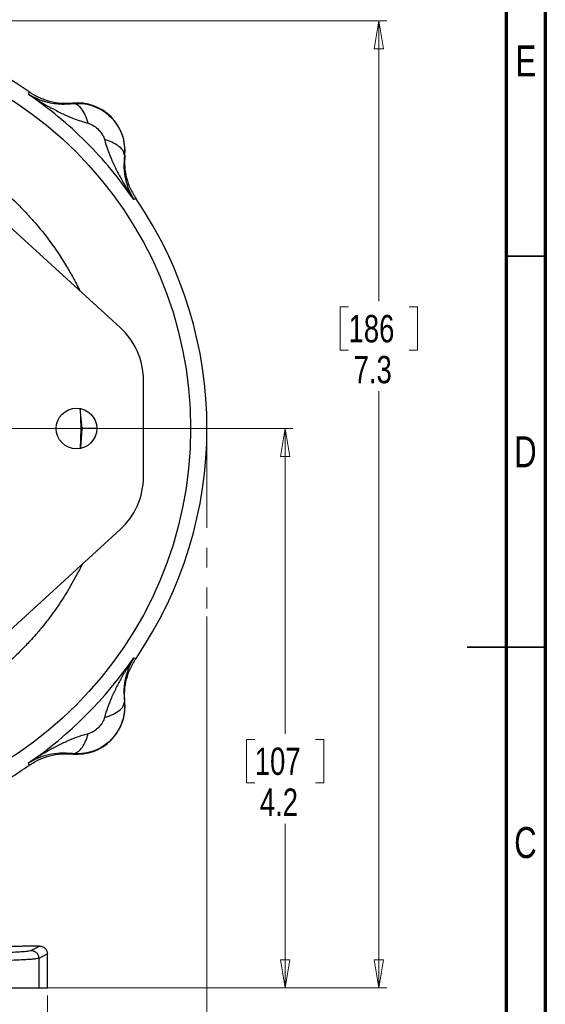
# Model space of a CAD drawing. Header units: inches. Extents: x 0.6 to 16.3, y 0.2 to 11.5.
# Tile 15 of 16: x 13.7 to 16.3, y 4 to 9. Entities that reach past the tile are written whole.
import ezdxf

# ---------------------------------------------------------------- set-up
doc = ezdxf.new("R2010")
doc.units = ezdxf.units.IN
doc.header["$MEASUREMENT"] = 0
doc.linetypes.add('CENTERX2', pattern=[0.8, 0.5, -0.1, 0.1, -0.1])
doc.styles.add('SLDTEXTSTYLE0', font='TXT', dxfattribs={"width": 0.75})
doc.dimstyles.new('SLDDIMSTYLE0', dxfattribs={"dimtxt": 0.137795, "dimasz": 0.14, "dimexe": 0, "dimexo": 0.0625, "dimgap": 0.034449, "dimtad": 0, "dimdec": 1, "dimlfac": 1.5, "dimrnd": 1e-09, "dimzin": 12, "dimdsep": 46, "dimtxsty": 'SLDTEXTSTYLE0', "dimblk1": 'CLOSED', "dimblk2": 'CLOSED', "dimsah": 1, "dimcen": 0.09, "dimadec": 0, "dimazin": 3, "dimtfac": 1, "dimtofl": 0, "dimtmove": 0, "dimatfit": 3, "dimldrblk": 'CLOSED', "dimfxl": 0, "dimfrac": 2, "dimtolj": 1, "dimtzin": 12, "dimarcsym": 0})
doc.dimstyles.new('SLDDIMSTYLE1', dxfattribs={"dimtxt": 0.137795, "dimasz": 0.14, "dimexe": 0, "dimexo": 0.0625, "dimgap": 0.034449, "dimtad": 0, "dimtih": 1, "dimtoh": 1, "dimdec": 1, "dimlfac": 1.5, "dimrnd": 1e-09, "dimzin": 12, "dimdsep": 46, "dimtxsty": 'SLDTEXTSTYLE0', "dimblk1": 'CLOSED', "dimblk2": 'CLOSED', "dimsah": 1, "dimcen": 0.09, "dimadec": 0, "dimazin": 3, "dimtfac": 1, "dimtdec": 1, "dimtofl": 0, "dimtmove": 0, "dimatfit": 3, "dimldrblk": 'CLOSED', "dimfxl": 0, "dimfrac": 2, "dimtolj": 1, "dimtzin": 12, "dimarcsym": 0})

# ---------------------------------------------------------------- blocks, each defined once
blk = doc.blocks.new('_Closed')
at = {"color": 0, "linetype": 'ByBlock', "lineweight": -2}
for p, q in [((-1, 0.166667), (0, 0)), ((-1, 0.166667), (-1, -0.166667)), ((0, 0), (-1, -0.166667)), ((0, 0), (-1, 0))]:
    blk.add_line(p, q, dxfattribs=at)
blk = doc.blocks.new('_D')
at = {"color": 7, "linetype": 'Continuous', "lineweight": 0}
for p, q in [((14.6341, 6.0011), (14.6341, 2.989)), ((11.7475, 4.387), (11.7475, 2.989)), ((13.3272, 3.2268), (13.2852, 3.2268)), ((13.2852, 3.2268), (13.2852, 3.0081)), ((13.6327, 3.2268), (13.6746, 3.2268)), ((13.6746, 3.2268), (13.6746, 3.0081)), ((11.7475, 3.0283), (13.1644, 3.0283)), ((14.6341, 3.0283), (13.7955, 3.0283)), ((13.2852, 3.0081), (13.3272, 3.0081)), ((13.6746, 3.0081), (13.6327, 3.0081))]:
    blk.add_line(p, q, dxfattribs=at)
at = {"color": 7, "linetype": 'Continuous', "lineweight": 18, "xscale": 0.14, "yscale": 0.14, "rotation": 180.0000000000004}
blk.add_blockref('_Closed', (11.7475, 3.0283), dxfattribs=at)
at = {"color": 7, "linetype": 'Continuous', "lineweight": 18, "xscale": 0.14, "yscale": 0.14}
blk.add_blockref('_Closed', (14.6341, 3.0283), dxfattribs=at)
at = {"color": 7, "linetype": 'Continuous', "lineweight": 18, "char_height": 0.1378, "attachment_point": 1, "style": 'SLDTEXTSTYLE0'}
for s, insert in [('110', (13.3272, 3.1857)), ('4.3', (13.3527, 2.9795))]:
    blk.add_mtext(s, dxfattribs=dict(at, insert=insert))
blk = doc.blocks.new('_D_1')
at = {"color": 7, "linetype": 'Continuous', "lineweight": 0}
for p, q in [((13.3739, 9.0005), (15.5396, 9.0005)), ((15.5003, 9.0005), (15.5003, 7.5884)), ((15.3475, 7.5605), (15.3056, 7.5605)), ((15.3056, 7.5605), (15.3056, 7.3417)), ((15.653, 7.5605), (15.695, 7.5605)), ((15.695, 7.5605), (15.695, 7.3417)), ((15.3056, 7.3417), (15.3475, 7.3417)), ((15.695, 7.3417), (15.653, 7.3417)), ((15.5003, 4.1308), (15.5003, 7.1355)), ((13.8263, 4.1308), (15.5396, 4.1308))]:
    blk.add_line(p, q, dxfattribs=at)
at = {"color": 7, "linetype": 'Continuous', "lineweight": 18, "xscale": 0.14, "yscale": 0.14}
for p, rotation in [((15.5003, 9.0005), 90.0000000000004), ((15.5003, 4.1308), 270.0000000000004)]:
    blk.add_blockref('_Closed', p, dxfattribs=dict(at, rotation=rotation))
at = {"color": 7, "linetype": 'Continuous', "lineweight": 18, "char_height": 0.1378, "attachment_point": 1, "style": 'SLDTEXTSTYLE0'}
for s, insert in [('186', (15.3475, 7.5193)), ('7.3', (15.373, 7.3132))]:
    blk.add_mtext(s, dxfattribs=dict(at, insert=insert))
blk = doc.blocks.new('_D_4')
at = {"color": 7, "linetype": 'Continuous', "lineweight": 0}
for p, q in [((11.7475, 4.387), (11.7475, 3.4614)), ((13.8308, 4.0914), (13.8308, 3.4614)), ((12.5224, 3.6992), (12.4804, 3.6992)), ((12.4804, 3.6992), (12.4804, 3.4805)), ((12.726, 3.6992), (12.768, 3.6992)), ((12.768, 3.6992), (12.768, 3.4805)), ((11.7475, 3.5008), (12.3596, 3.5008)), ((12.4804, 3.4805), (12.5224, 3.4805)), ((12.768, 3.4805), (12.726, 3.4805)), ((13.8308, 3.5008), (12.8888, 3.5008))]:
    blk.add_line(p, q, dxfattribs=at)
at = {"color": 7, "linetype": 'Continuous', "lineweight": 18, "xscale": 0.14, "yscale": 0.14, "rotation": 180.0000000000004}
blk.add_blockref('_Closed', (11.7475, 3.5008, 0.2008), dxfattribs=at)
at = {"color": 7, "linetype": 'Continuous', "lineweight": 18, "xscale": 0.14, "yscale": 0.14}
blk.add_blockref('_Closed', (13.8308, 3.5008, 0.2008), dxfattribs=at)
at = {"color": 7, "linetype": 'Continuous', "lineweight": 18, "char_height": 0.1378, "attachment_point": 1, "style": 'SLDTEXTSTYLE0'}
for s, insert in [('79', (12.5224, 3.6581)), ('3.1', (12.4969, 3.452))]:
    blk.add_mtext(s, dxfattribs=dict(at, insert=insert))
blk = doc.blocks.new('_D_5')
at = {"color": 7, "linetype": 'Continuous', "lineweight": 0}
for p, q in [((13.0191, 6.9472), (15.0672, 6.9472)), ((15.0278, 6.9472), (15.0278, 5.4094)), ((14.8751, 5.3814), (14.8331, 5.3814)), ((14.8331, 5.3814), (14.8331, 5.1627)), ((15.1805, 5.3814), (15.2225, 5.3814)), ((15.2225, 5.3814), (15.2225, 5.1627)), ((14.8331, 5.1627), (14.8751, 5.1627)), ((15.2225, 5.1627), (15.1805, 5.1627)), ((15.0278, 4.1308), (15.0278, 4.9565)), ((13.8263, 4.1308), (15.0672, 4.1308))]:
    blk.add_line(p, q, dxfattribs=at)
at = {"color": 7, "linetype": 'Continuous', "lineweight": 18, "xscale": 0.14, "yscale": 0.14}
for p, rotation in [((15.0278, 6.9472, 0.2008), 90.0000000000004), ((15.0278, 4.1308, 0.2008), 270.0000000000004)]:
    blk.add_blockref('_Closed', p, dxfattribs=dict(at, rotation=rotation))
at = {"color": 7, "linetype": 'Continuous', "lineweight": 18, "char_height": 0.1378, "attachment_point": 1, "style": 'SLDTEXTSTYLE0'}
for s, insert in [('107', (14.8751, 5.3403)), ('4.2', (14.9006, 5.1341))]:
    blk.add_mtext(s, dxfattribs=dict(at, insert=insert))

msp = doc.modelspace()

# ---------------------------------------------------------------- linework, layer by layer
at = {"color": 7, "linetype": 'Continuous', "lineweight": 70}
for p, q in [((16.3386, 11.4961), (16.3386, 0.1969)), ((16.1417, 11.2992), (16.1417, 0.3937))]:
    msp.add_line(p, q, dxfattribs=at)
at = {"color": 7, "linetype": 'Continuous', "lineweight": 25}
for p, q in [((13.7349, 8.6317), (13.7366, 8.6373)), ((13.7366, 8.6373), (13.7384, 8.6431)), ((13.9575, 8.5845), (13.9576, 8.5866)), ((14.117, 8.408), (14.1185, 8.4026)), ((14.2181, 8.3239), (14.2193, 8.3472)), ((14.2202, 8.324), (14.2181, 8.3239)), ((14.2709, 8.103), (14.2653, 8.1013)), ((14.2767, 8.1048), (14.2709, 8.103)), ((13.5673, 8.0294), (14.1968, 7.4556)), ((14.3144, 6.705), (14.3144, 7.1893)), ((13.5673, 5.865), (14.1968, 6.4388)), ((14.2653, 5.7931), (14.2709, 5.7914)), ((14.2709, 5.7914), (14.2767, 5.7896)), ((14.2181, 5.5705), (14.2202, 5.5703)), ((14.0416, 5.411), (14.0362, 5.4094)), ((13.9576, 5.3078), (13.9575, 5.3099)), ((13.9575, 5.3099), (13.9808, 5.3087)), ((13.7366, 5.2571), (13.7349, 5.2627)), ((13.7384, 5.2513), (13.7366, 5.2571)), ((13.7908, 4.3404), (13.7165, 4.3404)), ((13.747, 4.3186), (13.7908, 4.3404)), ((13.8308, 4.3005), (13.7869, 4.2786)), ((13.7869, 4.2786), (13.7869, 4.1308)), ((13.8308, 4.1308), (13.8308, 4.3005)), ((12.9547, 4.1308), (13.7869, 4.1308)), ((13.7869, 4.1308), (13.8308, 4.1308))]:
    msp.add_line(p, q, dxfattribs=at)
at = {"color": 7, "linetype": 'Continuous', "lineweight": 35}
for p, q in [((16.1417, 7.815), (16.3386, 7.815)), ((16.3386, 5.8465), (15.9449, 5.8465)), ((16.1417, 5.8465), (16.3386, 5.8465))]:
    msp.add_line(p, q, dxfattribs=at)
at = {"color": 8, "linetype": 'Continuous', "lineweight": 25}
for p, q in [((13.9935, 7.0461), (14.0033, 6.9472)), ((14.0033, 6.9472), (13.9976, 6.8487))]:
    msp.add_line(p, q, dxfattribs=at)
at = {"color": 7, "linetype": 'CENTERX2', "lineweight": 18}
msp.add_line((14.6341, 6.9472), (14.6341, 6.0405), dxfattribs=at)
at = {"color": 7, "linetype": 'Continuous', "lineweight": 25, "flags": 128}
msp.add_lwpolyline([(13.9953, 7.0478), (13.9989, 6.9472), (13.9953, 6.8465)], dxfattribs=at)
at = {"color": 7, "linetype": 'Continuous', "lineweight": 25}
for centre, radius in [((12.5808, 6.9472), 1.9709), ((13.9768, 6.9472), 0.1023)]:
    msp.add_circle(centre, radius, dxfattribs=at)
for centre, radius, start, end in [((12.5808, 6.9472), 2.0533, 55.6839, 124.3161), ((13.9804, 8.3468), 0.2409, 354.581, 95.4189), ((12.5808, 6.9472), 2.0533, 325.6839, 34.3161), ((13.9541, 7.1893), 0.3602, 0, 47.6489), ((13.9541, 6.705), 0.3602, 312.3511, 0), ((12.5808, 6.9472), 2.0419, 304.4163, 325.5837), ((13.9804, 5.5476), 0.2409, 264.581, 5.4189)]:
    msp.add_arc(centre, radius, start, end, dxfattribs=at)
for points, knots in [([(14.2653, 8.1013), (14.2283, 8.1522), (14.1545, 8.254), (14.0264, 8.3928), (13.8876, 8.5209), (13.7858, 8.5947), (13.7349, 8.6317)], [0, 0, 0, 0, 0.25, 0.5, 0.75, 1, 1, 1, 1]), ([(13.7349, 8.6317), (13.7547, 8.6189), (13.7941, 8.5934), (13.8523, 8.5602), (13.9078, 8.532), (13.9672, 8.5055), (14.0108, 8.4925), (14.0362, 8.4849)], [0, 0, 0, 0, 0.212195, 0.422206, 0.601586, 0.768517, 1, 1, 1, 1]), ([(13.7349, 8.6317), (13.74, 8.6286), (13.7504, 8.6224), (13.7663, 8.6144), (13.7837, 8.6068), (13.8004, 8.6005), (13.8179, 8.595), (13.841, 8.589), (13.8726, 8.5836), (13.9132, 8.5807), (13.9428, 8.5833), (13.9575, 8.5845)], [0, 0, 0, 0, 0.086228, 0.175224, 0.254699, 0.355787, 0.424661, 0.506061, 0.676544, 0.839807, 1, 1, 1, 1]), ([(13.7384, 8.6431), (13.7548, 8.6331), (13.7877, 8.6129), (13.8427, 8.5943), (13.8998, 8.584), (13.9384, 8.5858), (13.9576, 8.5866)], [0, 0, 0, 0, 0.250013, 0.500008, 0.749999, 1, 1, 1, 1]), ([(13.9575, 8.5845), (13.9739, 8.5852), (14.0067, 8.5865), (14.0554, 8.5756), (14.1009, 8.5556), (14.1414, 8.5262), (14.1751, 8.489), (14.2002, 8.4454), (14.2164, 8.3974), (14.2183, 8.364), (14.2193, 8.3472)], [0, 0, 0, 0, 0.1241952, 0.2483667, 0.372643, 0.4971513, 0.6220179, 0.747367, 0.873321, 1, 1, 1, 1]), ([(14.0362, 8.4849), (14.0314, 8.4993), (14.0217, 8.5279), (14.0019, 8.5598), (13.9798, 8.581), (13.9649, 8.5833), (13.9575, 8.5845)], [0, 0, 0, 0, 0.250212, 0.500207, 0.750087, 1, 1, 1, 1]), ([(11.1664, 7.6394), (11.1767, 7.6602), (11.2016, 7.7105), (11.2484, 7.79), (11.3086, 7.88), (11.381, 7.9731), (11.4503, 8.0495), (11.5111, 8.1087), (11.5582, 8.151), (11.6069, 8.1911), (11.6568, 8.2289), (11.7332, 8.2819), (11.8388, 8.3445), (11.9504, 8.3962), (12.0357, 8.4287), (12.0921, 8.4477), (12.1461, 8.4637), (12.1973, 8.4771), (12.2458, 8.488), (12.2913, 8.4969), (12.3542, 8.5073), (12.4276, 8.5161), (12.501, 8.5209), (12.5499, 8.5223), (12.5827, 8.5228), (12.6111, 8.523), (12.64, 8.5226), (12.6688, 8.5216), (12.6976, 8.5201), (12.7264, 8.518), (12.7907, 8.5122), (12.8963, 8.4968), (13.0408, 8.4614), (13.187, 8.4095), (13.3271, 8.343), (13.4303, 8.2805), (13.5007, 8.2311), (13.5459, 8.197), (13.5979, 8.1546), (13.6542, 8.104), (13.7093, 8.0493), (13.7678, 7.9854), (13.8264, 7.9137), (13.8818, 7.8362), (13.925, 7.7681), (13.9542, 7.7175), (13.973, 7.6824), (13.9844, 7.6605), (13.9915, 7.6466), (13.9948, 7.6399), (13.9951, 7.6395)], [0, 0, 0, 0, 0.019815, 0.047827, 0.07857, 0.112052, 0.148281, 0.166375, 0.18437, 0.202262, 0.220052, 0.237738, 0.281475, 0.324538, 0.342383, 0.359294, 0.375271, 0.390316, 0.404429, 0.41761, 0.429861, 0.458753, 0.480625, 0.492524, 0.500396, 0.508586, 0.516777, 0.524971, 0.533166, 0.541364, 0.549563, 0.588227, 0.632194, 0.676185, 0.720184, 0.764179, 0.778846, 0.79351, 0.812429, 0.835961, 0.858009, 0.878577, 0.909799, 0.936856, 0.959755, 0.978499, 0.986661, 0.993685, 0.99957, 1, 1, 1, 1]), ([(14.0362, 8.4849), (14.0441, 8.482), (14.0615, 8.4756), (14.085, 8.4568), (14.1053, 8.4341), (14.1133, 8.4163), (14.117, 8.408)], [0, 0, 0, 0, 0.223042, 0.490179, 0.763244, 1, 1, 1, 1]), ([(14.1185, 8.4026), (14.1231, 8.3862), (14.1326, 8.3522), (14.1529, 8.3021), (14.1765, 8.2519), (14.2036, 8.2013), (14.2329, 8.1512), (14.2545, 8.1179), (14.2653, 8.1013)], [0, 0, 0, 0, 0.148633, 0.307887, 0.478552, 0.643419, 0.821468, 1, 1, 1, 1]), ([(14.2181, 8.3239), (14.2166, 8.3323), (14.2135, 8.349), (14.1888, 8.3717), (14.1564, 8.39), (14.1312, 8.3984), (14.1185, 8.4026)], [0, 0, 0, 0, 0.279863, 0.5595238, 0.7797428, 1, 1, 1, 1]), ([(14.2181, 8.3239), (14.2167, 8.3024), (14.2137, 8.2583), (14.2231, 8.2013), (14.2393, 8.1481), (14.2566, 8.1169), (14.2653, 8.1013)], [0, 0, 0, 0, 0.238218, 0.486489, 0.742046, 1, 1, 1, 1]), ([(14.2202, 8.324), (14.2194, 8.3048), (14.2176, 8.2662), (14.2279, 8.2091), (14.2465, 8.1541), (14.2667, 8.1212), (14.2767, 8.1048)], [0, 0, 0, 0, 0.250001, 0.499992, 0.749987, 1, 1, 1, 1]), ([(14.2653, 5.7931), (14.2545, 5.7765), (14.2329, 5.7432), (14.2036, 5.6931), (14.1765, 5.6425), (14.1529, 5.5923), (14.1326, 5.5421), (14.1231, 5.5082), (14.1185, 5.4918)], [0, 0, 0, 0, 0.178529, 0.356578, 0.521448, 0.69211, 0.851366, 1, 1, 1, 1]), ([(14.2653, 5.7931), (14.2566, 5.7775), (14.2393, 5.7463), (14.2231, 5.6931), (14.2137, 5.636), (14.2167, 5.592), (14.2181, 5.5705)], [0, 0, 0, 0, 0.257954, 0.513511, 0.761782, 1, 1, 1, 1]), ([(14.2202, 5.5703), (14.2194, 5.5896), (14.2176, 5.6281), (14.2279, 5.6853), (14.2465, 5.7403), (14.2667, 5.7732), (14.2767, 5.7896)], [0, 0, 0, 0, 0.25, 0.49999, 0.749986, 1, 1, 1, 1]), ([(14.2181, 5.5705), (14.2188, 5.554), (14.2201, 5.5212), (14.2092, 5.4724), (14.189, 5.4268), (14.1596, 5.3863), (14.1223, 5.3527), (14.0788, 5.3277), (14.0309, 5.3116), (13.9975, 5.3096), (13.9808, 5.3087)], [0, 0, 0, 0, 0.124527, 0.248938, 0.373361, 0.49792, 0.62274, 0.747946, 0.873659, 1, 1, 1, 1]), ([(14.1185, 5.4918), (14.1328, 5.4966), (14.1614, 5.5062), (14.1933, 5.5261), (14.2145, 5.5481), (14.2169, 5.563), (14.2181, 5.5705)], [0, 0, 0, 0, 0.250057, 0.5, 0.749943, 1, 1, 1, 1]), ([(14.1185, 5.4918), (14.1156, 5.4839), (14.1092, 5.4664), (14.0904, 5.443), (14.0677, 5.4226), (14.0499, 5.4147), (14.0416, 5.411)], [0, 0, 0, 0, 0.2230445, 0.4901818, 0.7632452, 1, 1, 1, 1]), ([(14.0362, 5.4094), (14.0198, 5.4048), (13.9858, 5.3953), (13.9357, 5.3751), (13.8855, 5.3515), (13.8349, 5.3244), (13.7848, 5.2951), (13.7515, 5.2735), (13.7349, 5.2627)], [0, 0, 0, 0, 0.148633, 0.307887, 0.478552, 0.643419, 0.821468, 1, 1, 1, 1]), ([(13.9575, 5.3099), (13.9659, 5.3114), (13.9826, 5.3145), (14.0053, 5.3391), (14.0236, 5.3715), (14.032, 5.3968), (14.0362, 5.4094)], [0, 0, 0, 0, 0.279863, 0.559524, 0.779743, 1, 1, 1, 1]), ([(13.9575, 5.3099), (13.936, 5.3113), (13.8919, 5.3143), (13.8349, 5.3049), (13.7817, 5.2887), (13.7505, 5.2714), (13.7349, 5.2627)], [0, 0, 0, 0, 0.2382183, 0.4864886, 0.7420458, 1, 1, 1, 1]), ([(13.7384, 5.2513), (13.7548, 5.2613), (13.7877, 5.2814), (13.8427, 5.3001), (13.8998, 5.3103), (13.9384, 5.3086), (13.9576, 5.3078)], [0, 0, 0, 0, 0.250014, 0.500009, 0.75, 1, 1, 1, 1]), ([(13.5396, 5.1317), (13.5411, 5.1324), (13.6113, 5.1648), (13.6755, 5.2085), (13.7384, 5.2513)], [0, 0, 0, 0, 0.0214292, 1, 1, 1, 1]), ([(12.9547, 4.2989), (12.9861, 4.2989), (13.0496, 4.299), (13.1449, 4.2994), (13.2402, 4.3002), (13.3332, 4.3013), (13.4216, 4.3028), (13.5024, 4.3045), (13.5737, 4.3066), (13.6337, 4.3088), (13.6813, 4.3112), (13.7159, 4.3136), (13.7388, 4.3161), (13.7443, 4.3177), (13.747, 4.3186)], [0, 0, 0, 0, 0.078011, 0.158258, 0.240636, 0.326184, 0.412683, 0.499946, 0.587193, 0.673703, 0.75929, 0.841671, 0.921953, 1, 1, 1, 1]), ([(13.7165, 4.3404), (13.7146, 4.34), (13.7119, 4.3393), (13.6949, 4.3385), (13.6774, 4.3379), (13.6557, 4.3375), (13.6241, 4.337), (13.5979, 4.3369), (13.5808, 4.3369)], [0, 0, 0, 0, 0.239495, 0.368412, 0.500056, 0.63169, 0.760581, 1, 1, 1, 1]), ([(13.7908, 4.3404), (13.7936, 4.3403), (13.7992, 4.3399), (13.8092, 4.3366), (13.8199, 4.3293), (13.829, 4.3162), (13.8302, 4.3057), (13.8308, 4.3005)], [0, 0, 0, 0, 0.136275, 0.265343, 0.500864, 0.749258, 1, 1, 1, 1]), ([(13.7869, 4.2786), (13.7839, 4.2777), (13.7782, 4.2761), (13.76, 4.2742), (13.7442, 4.273), (13.7334, 4.2723), (13.7223, 4.2716), (13.711, 4.2709), (13.6887, 4.2698), (13.6518, 4.2682), (13.6007, 4.2665), (13.5529, 4.2652), (13.5107, 4.2642), (13.4449, 4.2628), (13.35, 4.2613), (13.2216, 4.2599), (13.0889, 4.259), (12.9991, 4.2589), (12.9547, 4.2589)], [0, 0, 0, 0, 0.082064, 0.15481, 0.181308, 0.206313, 0.229825, 0.251844, 0.27237, 0.351197, 0.426194, 0.474076, 0.520255, 0.56473, 0.677215, 0.787254, 0.894849, 1, 1, 1, 1])]:
    msp.add_open_spline(points, degree=3, knots=knots, dxfattribs=at)
at = {"color": 8, "linetype": 'Continuous', "lineweight": 25}
for points, knots in [([(14.0791, 6.9472), (14.0693, 6.9472), (14.042, 6.9472), (14.0127, 6.9472), (14.0064, 6.9472), (14.0033, 6.9472)], [0, 0, 0, 0, 0.218919, 0.609239, 1, 1, 1, 1]), ([(14.0054, 6.2644), (14.0038, 6.261), (13.9984, 6.2495), (13.972, 6.197), (13.9271, 6.1175), (13.8636, 6.0232), (13.8218, 5.969), (13.8006, 5.9431), (13.7983, 5.9403), (13.7955, 5.9368), (13.7868, 5.9265), (13.7694, 5.9061), (13.7396, 5.8729), (13.6988, 5.8303), (13.646, 5.7796), (13.58, 5.7224), (13.4993, 5.6605), (13.4297, 5.6144), (13.3776, 5.5832), (13.3485, 5.5667), (13.3186, 5.5504), (13.2877, 5.5346), (13.2559, 5.5191), (13.2232, 5.504), (13.1896, 5.4895), (13.1463, 5.4719), (13.095, 5.453), (13.0389, 5.4349), (12.9907, 5.4211), (12.9517, 5.4112), (12.9198, 5.4038), (12.9008, 5.3999), (12.8917, 5.398)], [0, 0, 0, 0, 0.007675, 0.026156, 0.120597, 0.194674, 0.259082, 0.260935, 0.263397, 0.266468, 0.270148, 0.290954, 0.321499, 0.361783, 0.411803, 0.471558, 0.541044, 0.620259, 0.642689, 0.665553, 0.688853, 0.712588, 0.736757, 0.761362, 0.786403, 0.811879, 0.857376, 0.898474, 0.932766, 0.960252, 0.98093, 1, 1, 1, 1])]:
    msp.add_open_spline(points, degree=3, knots=knots, dxfattribs=at)
at = {"color": 7, "linetype": 'Continuous', "lineweight": 25}
msp.add_open_spline([(13.747, 4.3186), (13.7522, 4.318), (13.7627, 4.3167), (13.7759, 4.3075), (13.7851, 4.2943), (13.7863, 4.2838), (13.7869, 4.2786)], degree=3, dxfattribs=at)

# ---------------------------------------------------------------- texts
at = {"color": 7, "linetype": 'Continuous', "lineweight": 0, "char_height": 0.1562, "attachment_point": 2, "style": 'SLDTEXTSTYLE0'}
for s, insert in [('E', (16.2405, 8.8769)), ('D', (16.2383, 6.9084)), ('C', (16.2385, 4.9399))]:
    msp.add_mtext(s, dxfattribs=dict(at, insert=insert))

# ---------------------------------------------------------------- dimensions: what is measured, and where the dimension line sits
at = {"color": 7, "linetype": 'Continuous', "lineweight": 18}
for base, p1, picture, middle in [((15.5003, 4.1308), (13.3346, 9.0005), '_D_1', (15.5003, 7.362)), ((15.0278, 4.1308), (12.9797, 6.9472), '_D_5', (15.0278, 5.183))]:
    dim = msp.add_linear_dim(base=base, p1=p1, p2=(13.7869, 4.1308), angle=90, dimstyle='SLDDIMSTYLE1', dxfattribs=at)
    dim.commit()
    dim.dimension.update_dxf_attribs({"geometry": picture, "text_midpoint": middle, "dimtype": 160})
for base, p1, picture, middle in [((11.7475, 3.0283), (14.6341, 6.0405), '_D', (13.4799, 3.0283)), ((11.7475, 3.5008), (13.8308, 4.1308), '_D_4', (12.6242, 3.5008))]:
    dim = msp.add_linear_dim(base=base, p1=p1, p2=(11.7475, 4.4263), dimstyle='SLDDIMSTYLE0', dxfattribs=at)
    dim.commit()
    dim.dimension.update_dxf_attribs({"geometry": picture, "text_midpoint": middle, "dimtype": 160})

doc.saveas('drawing.dxf')
